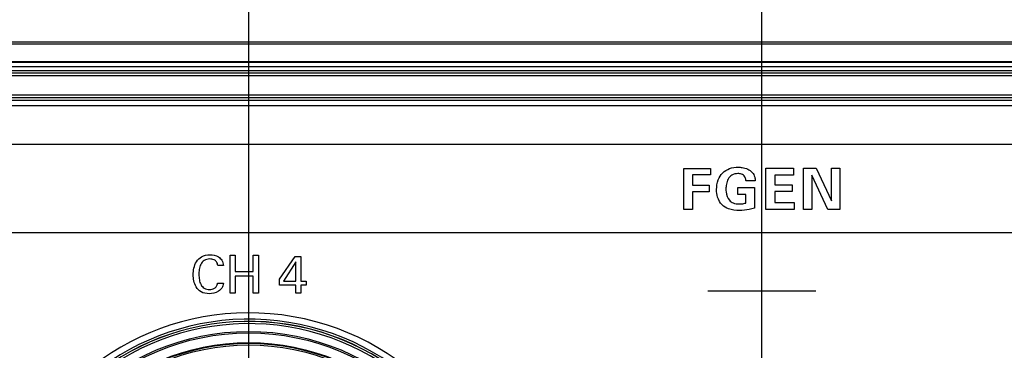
# Model space of a CAD drawing. Header units: inches. Extents: x 0 to 34, y 0 to 22.
# Tile 38 of 136: x 12.274 to 13.641, y 6.477 to 6.937. Entities that reach past the tile are written whole.
import ezdxf

# ---------------------------------------------------------------- set-up
doc = ezdxf.new("R2010")
doc.units = ezdxf.units.IN
doc.header["$LTSCALE"] = 1.87
doc.header["$MEASUREMENT"] = 0
doc.layers.get('0').update_dxf_attribs({"linetype": 'CONTINUOUS'})
doc.layers.add('02___PRT_ALL_AXES', color=7, linetype='CONTINUOUS')
doc.layers.add('DIMENSIONS', color=7, linetype='CONTINUOUS')
doc.styles.get("Standard").update_dxf_attribs({"font": 'txt', "width": 0.8})
doc.dimstyles.new('DIMSTYLE_3', dxfattribs={"dimtxt": 0.125, "dimasz": 0.18, "dimexe": 0.125, "dimexo": 0.0625, "dimgap": 0.03125, "dimtad": 0, "dimtih": 1, "dimtoh": 1, "dimdec": 3, "dimlfac": 1.333333, "dimzin": 4, "dimdsep": 46, "dimtxsty": 'STANDARD', "dimblk": '_FILLED', "dimblk1": '_FILLED', "dimblk2": '_FILLED', "dimcen": 0.09, "dimadec": 0, "dimazin": 0, "dimtp": 0.001, "dimtm": 0.001, "dimtfac": 1, "dimtdec": 3, "dimtofl": 0, "dimtmove": 0, "dimatfit": 3, "dimldrblk": '_FILLED', "dimfxl": 1, "dimtolj": 1, "dimtzin": 4, "dimarcsym": 0})

# ---------------------------------------------------------------- blocks, each defined once
blk = doc.blocks.new('*D13')
at = {"layer": 'DIMENSIONS', "color": 2, "linetype": 'CONTINUOUS'}
for p, q in [((15.1216, 6.262), (15.1772, 6.4358)), ((15.1772, 6.4358), (15.4917, 6.4358)), ((11.5027, 6.262), (15.1216, 6.262))]:
    blk.add_line(p, q, dxfattribs=at)
at = {"layer": 'DIMENSIONS', "color": 2, "linetype": 'CONTINUOUS', "insert": (15.5542, 6.4983), "char_height": 0.125, "width": 1.325, "attachment_point": 1, "line_spacing_factor": 0.9}
blk.add_mtext('2.294{\\Ftxt.shx;\\W1.000000;\\H0.125000; }[58.28]', dxfattribs=at)
blk = doc.blocks.new('_FILLED')
at = {"color": 0, "linetype": 'BYBLOCK'}
blk.add_solid([(0, 0), (-1, 0.1736), (-1, -0.1736)], dxfattribs=at)
blk = doc.blocks.new('*D27')
at = {"layer": 'DIMENSIONS', "color": 2, "linetype": 'CONTINUOUS'}
blk.add_line((12.5917, 6.4586), (12.5917, 9.6365), dxfattribs=at)
at = {"layer": 'DIMENSIONS', "color": 2, "linetype": 'CONTINUOUS', "insert": (12.5292, 9.699), "char_height": 0.125, "width": 1.425, "attachment_point": 1, "rotation": 90, "line_spacing_factor": 0.9}
blk.add_mtext('9.050{\\Ftxt.shx;\\W1.000000;\\H0.125000; }[229.87]', dxfattribs=at)
blk = doc.blocks.new('*D28')
at = {"layer": 'DIMENSIONS', "color": 2, "linetype": 'CONTINUOUS'}
blk.add_line((13.3042, 6.4586), (13.3042, 9.6365), dxfattribs=at)
at = {"layer": 'DIMENSIONS', "color": 2, "linetype": 'CONTINUOUS', "insert": (13.2417, 9.699), "char_height": 0.125, "width": 1.225, "attachment_point": 1, "rotation": 90, "line_spacing_factor": 0.9}
blk.add_mtext('10.000{\\Ftxt.shx;\\W1.000000;\\H0.125000; }[254]', dxfattribs=at)
blk = doc.blocks.new('*D29')
at = {"layer": 'DIMENSIONS', "color": 2, "linetype": 'CONTINUOUS'}
blk.add_line((14.0167, 6.4586), (14.0167, 9.6365), dxfattribs=at)
at = {"layer": 'DIMENSIONS', "color": 2, "linetype": 'CONTINUOUS', "insert": (13.9542, 9.699), "char_height": 0.125, "width": 1.525, "attachment_point": 1, "rotation": 90, "line_spacing_factor": 0.9}
blk.add_mtext('10.950{\\Ftxt.shx;\\W1.000000;\\H0.125000; }[278.13]', dxfattribs=at)

msp = doc.modelspace()

# ---------------------------------------------------------------- linework, layer by layer
at = {"color": 7, "linetype": 'CONTINUOUS'}
for p, q in [((6.20917, 6.90586), (14.39917, 6.90586)), ((6.20917, 6.90314), (14.39917, 6.90314)), ((6.2054, 6.87173), (14.40294, 6.87173)), ((6.2054, 6.86576), (14.40294, 6.86576)), ((14.39917, 6.87807), (6.20917, 6.87807)), ((14.39917, 6.87697), (6.20917, 6.87697)), ((14.40253, 6.86227), (6.20582, 6.86227)), ((14.40253, 6.85854), (6.20582, 6.85854)), ((6.20542, 6.83234), (14.40292, 6.83234)), ((6.20542, 6.82859), (14.40292, 6.82859)), ((6.20542, 6.82829), (14.40292, 6.82829)), ((6.20542, 6.82454), (14.40292, 6.82454)), ((14.40292, 6.81697), (6.20542, 6.81697))]:
    msp.add_line(p, q, dxfattribs=at)
at = {"color": 40, "linetype": 'CONTINUOUS'}
for p, q in [((7.86745, 6.76344), (14.37292, 6.76344)), ((13.19591, 6.72991), (13.2328, 6.72991)), ((13.19591, 6.67276), (13.19591, 6.72991)), ((13.2328, 6.72991), (13.2328, 6.72072)), ((13.30983, 6.72999), (13.34814, 6.72999)), ((13.30983, 6.67276), (13.30983, 6.72999)), ((13.34814, 6.72999), (13.34814, 6.72065)), ((13.362, 6.72999), (13.37973, 6.72999)), ((13.362, 6.67276), (13.362, 6.72999)), ((13.37973, 6.72999), (13.40118, 6.68494)), ((13.40118, 6.72999), (13.41258, 6.72999)), ((13.40118, 6.68494), (13.40118, 6.72999)), ((13.41258, 6.72999), (13.41258, 6.67276)), ((13.2328, 6.72072), (13.20818, 6.72072)), ((13.20818, 6.72072), (13.20818, 6.70663)), ((13.34814, 6.72065), (13.3221, 6.72065)), ((13.3221, 6.72065), (13.3221, 6.70703)), ((13.37356, 6.72025), (13.37356, 6.67276)), ((13.39572, 6.67276), (13.37356, 6.72025)), ((13.20818, 6.70663), (13.23114, 6.70663)), ((13.23114, 6.70663), (13.23114, 6.69714)), ((13.27087, 6.70323), (13.29423, 6.70323)), ((13.27087, 6.69373), (13.27087, 6.70323)), ((13.29502, 6.71241), (13.28228, 6.71241)), ((13.29423, 6.70323), (13.29423, 6.67466)), ((13.3221, 6.70703), (13.34649, 6.70703)), ((13.34649, 6.70703), (13.34649, 6.69769)), ((13.23114, 6.69714), (13.20818, 6.69714)), ((13.20818, 6.69714), (13.20818, 6.67276)), ((13.28196, 6.69373), (13.27087, 6.69373)), ((13.28196, 6.6817), (13.28196, 6.69373)), ((13.34649, 6.69769), (13.3221, 6.69769)), ((13.3221, 6.69769), (13.3221, 6.68226)), ((13.3221, 6.68226), (13.34902, 6.68226)), ((13.34902, 6.68226), (13.34902, 6.67276)), ((13.20818, 6.67276), (13.19591, 6.67276)), ((13.34902, 6.67276), (13.30983, 6.67276)), ((13.37356, 6.67276), (13.362, 6.67276)), ((13.41258, 6.67276), (13.39572, 6.67276)), ((14.37292, 6.64044), (7.86745, 6.64044)), ((12.56568, 6.60908), (12.57298, 6.60908)), ((12.56568, 6.55641), (12.56568, 6.60908)), ((12.57298, 6.60908), (12.57298, 6.58647)), ((12.598, 6.60908), (12.6053, 6.60908)), ((12.598, 6.58647), (12.598, 6.60908)), ((12.6053, 6.60908), (12.6053, 6.55641)), ((12.63423, 6.57603), (12.65611, 6.60755)), ((12.65611, 6.60755), (12.66399, 6.60755)), ((12.66399, 6.60755), (12.66399, 6.57326)), ((12.55659, 6.59486), (12.54879, 6.59486)), ((12.65721, 6.59989), (12.63977, 6.57326)), ((12.65721, 6.57326), (12.65721, 6.59989)), ((12.57298, 6.58647), (12.598, 6.58647)), ((12.598, 6.58019), (12.57298, 6.58019)), ((12.57298, 6.58019), (12.57298, 6.55641)), ((12.598, 6.55641), (12.598, 6.58019)), ((12.54842, 6.57027), (12.55645, 6.57027)), ((12.63423, 6.56735), (12.63423, 6.57603)), ((12.65698, 6.56735), (12.63423, 6.56735)), ((12.63977, 6.57326), (12.65721, 6.57326)), ((12.65698, 6.55641), (12.65698, 6.56735)), ((12.66399, 6.57326), (12.67136, 6.57326)), ((12.67136, 6.56735), (12.66399, 6.56735)), ((12.66399, 6.56735), (12.66399, 6.55641)), ((12.67136, 6.57326), (12.67136, 6.56735)), ((12.57298, 6.55641), (12.56568, 6.55641)), ((12.6053, 6.55641), (12.598, 6.55641)), ((12.66399, 6.55641), (12.65698, 6.55641)), ((13.22917, 6.55981), (13.37917, 6.55981))]:
    msp.add_line(p, q, dxfattribs=at)
at = {"color": 7, "linetype": 'CONTINUOUS'}
for radius in [0.32937, 0.32725, 0.31372, 0.31284, 0.31057]:
    msp.add_circle((12.59167, 6.17397), radius, dxfattribs=at)
for radius, start, end in [(0.34631, 198.56023, 161.43977), (0.34332, 198.56023, 161.43977), (0.34315, 198.54175, 161.45825), (0.34015, 198.54175, 161.45825)]:
    msp.add_arc((12.59167, 6.17397), radius, start, end, dxfattribs=at)
at = {"color": 40, "linetype": 'CONTINUOUS'}
for points, knots in [([(13.24143, 6.70046), (13.24143, 6.70499), (13.2426, 6.71352), (13.24921, 6.72417), (13.25948, 6.73043), (13.26738, 6.73156), (13.27143, 6.73156)], [0, 0, 0, 0, 0.2800875, 0.5185304, 0.7493606, 1, 1, 1, 1]), ([(13.27143, 6.73156), (13.27328, 6.73156), (13.28022, 6.73112), (13.28749, 6.72825), (13.2909, 6.72436)], [0, 0, 0, 0, 0.2623963, 1, 1, 1, 1]), ([(13.27112, 6.72262), (13.2682, 6.72262), (13.26253, 6.72145), (13.25704, 6.71525), (13.25482, 6.70812), (13.25442, 6.70323), (13.25442, 6.70085)], [0, 0, 0, 0, 0.2841833, 0.5254054, 0.7684245, 1, 1, 1, 1]), ([(13.28069, 6.71819), (13.27965, 6.71986), (13.27644, 6.72219), (13.27277, 6.72262), (13.27112, 6.72262)], [0, 0, 0, 0, 0.5438294, 1, 1, 1, 1]), ([(13.28228, 6.71241), (13.28226, 6.71282), (13.28216, 6.71482), (13.28156, 6.71684), (13.28069, 6.71819)], [0, 0, 0, 0, 0.2042416, 1, 1, 1, 1]), ([(13.2909, 6.72436), (13.29251, 6.72252), (13.29465, 6.71858), (13.29497, 6.71426), (13.29502, 6.71241)], [0, 0, 0, 0, 0.5688879, 1, 1, 1, 1]), ([(13.25442, 6.70085), (13.25442, 6.69972), (13.25463, 6.69436), (13.25625, 6.68863), (13.25917, 6.6855)], [0, 0, 0, 0, 0.2099558, 1, 1, 1, 1]), ([(13.24903, 6.67908), (13.24607, 6.68198), (13.24225, 6.68916), (13.24143, 6.69689), (13.24143, 6.70046)], [0, 0, 0, 0, 0.5378811, 1, 1, 1, 1]), ([(13.27334, 6.6715), (13.26817, 6.6715), (13.25931, 6.67213), (13.25153, 6.67664), (13.24903, 6.67908)], [0, 0, 0, 0, 0.5968447, 1, 1, 1, 1]), ([(13.25917, 6.6855), (13.26059, 6.68392), (13.2648, 6.68101), (13.26985, 6.68059), (13.27261, 6.68059)], [0, 0, 0, 0, 0.4345137, 1, 1, 1, 1]), ([(13.27261, 6.68059), (13.27387, 6.68059), (13.27702, 6.68064), (13.28015, 6.68117), (13.28196, 6.6817)], [0, 0, 0, 0, 0.4003625, 1, 1, 1, 1]), ([(13.29423, 6.67466), (13.29178, 6.67384), (13.28495, 6.67191), (13.27782, 6.6715), (13.27334, 6.6715)], [0, 0, 0, 0, 0.3653233, 1, 1, 1, 1]), ([(12.51464, 6.58217), (12.51464, 6.58518), (12.51527, 6.59143), (12.51854, 6.60055), (12.5262, 6.60836), (12.53375, 6.60981), (12.5377, 6.60981)], [0, 0, 0, 0, 0.2239186, 0.462787, 0.706946, 1, 1, 1, 1]), ([(12.5377, 6.60981), (12.54178, 6.60981), (12.54837, 6.60856), (12.55506, 6.60228), (12.55639, 6.59743), (12.55659, 6.59486)], [0, 0, 0, 0, 0.461359, 0.7086806, 1, 1, 1, 1]), ([(12.5374, 6.60398), (12.53474, 6.60398), (12.52945, 6.60271), (12.52466, 6.59646), (12.52278, 6.58945), (12.52245, 6.58461), (12.52245, 6.58224)], [0, 0, 0, 0, 0.2703328, 0.5096612, 0.7595301, 1, 1, 1, 1]), ([(12.54879, 6.59486), (12.54849, 6.59671), (12.54747, 6.60006), (12.54305, 6.60349), (12.53945, 6.60398), (12.5374, 6.60398)], [0, 0, 0, 0, 0.3492855, 0.6183742, 1, 1, 1, 1]), ([(12.53674, 6.55561), (12.53288, 6.55561), (12.52552, 6.557), (12.51817, 6.56465), (12.51519, 6.57341), (12.51464, 6.57933), (12.51464, 6.58217)], [0, 0, 0, 0, 0.2982818, 0.5433323, 0.7812238, 1, 1, 1, 1]), ([(12.52245, 6.58224), (12.52245, 6.57976), (12.52279, 6.57493), (12.52484, 6.56809), (12.52982, 6.56256), (12.53479, 6.56159), (12.53733, 6.56159)], [0, 0, 0, 0, 0.2594493, 0.5041294, 0.7340208, 1, 1, 1, 1]), ([(12.55645, 6.57027), (12.5562, 6.56794), (12.55476, 6.56345), (12.5481, 6.55709), (12.54117, 6.55561), (12.53674, 6.55561)], [0, 0, 0, 0, 0.262663, 0.5042085, 1, 1, 1, 1]), ([(12.53733, 6.56159), (12.53963, 6.56159), (12.54289, 6.5622), (12.54532, 6.56417), (12.54587, 6.56473)], [0, 0, 0, 0, 0.7450761, 1, 1, 1, 1]), ([(12.54587, 6.56473), (12.54631, 6.5652), (12.54756, 6.56686), (12.54817, 6.56889), (12.54842, 6.57027)], [0, 0, 0, 0, 0.3144298, 1, 1, 1, 1])]:
    msp.add_open_spline(points, degree=3, knots=knots, dxfattribs=at)
at = {"layer": '02___PRT_ALL_AXES', "color": 7, "linetype": 'CONTINUOUS'}
msp.add_arc((12.59167, 6.17397), 0.35515, 200.01596, 159.98404, dxfattribs=at)

# ---------------------------------------------------------------- dimensions: what is measured, and where the dimension line sits
at = {"layer": 'DIMENSIONS', "color": 2, "linetype": 'CONTINUOUS'}
for feature_location, offset, dtype, origin, picture, middle in [((14.01667, 6.45862), (0, 3.17789), 1, (5.80417, 6.39612), '*D29', (14.01667, 10.46151)), ((12.59167, 6.45862), (0, 3.17789), 1, (5.80417, 6.39612), '*D27', (12.59167, 10.41151)), ((13.30417, 6.45862), (0, 3.17789), 1, (5.80417, 6.39612), '*D28', (13.30417, 10.31151)), ((11.50275, 6.26197), (3.98893, 0.17387), 0, (11.44025, 4.54125), '*D13', (16.21667, 6.43584))]:
    dim = msp.add_ordinate_dim(feature_location=feature_location, offset=offset, dtype=dtype, origin=origin, dimstyle='DIMSTYLE_3', dxfattribs=at)
    dim.commit()
    dim.dimension.update_dxf_attribs({"geometry": picture, "text_midpoint": middle})

doc.saveas('drawing.dxf')
